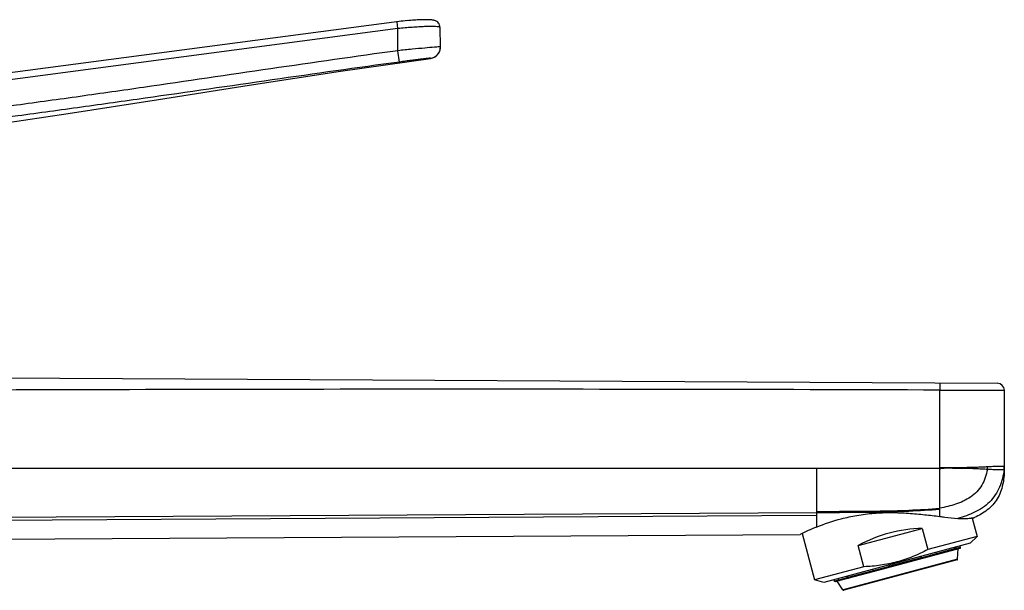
# Model space of a CAD drawing. Header units: millimetres. Extents: x -57 to 352, y -64 to 485.
# Tile 9 of 9: x 212 to 352, y 404 to 485. Entities that reach past the tile are written whole.
import ezdxf

# ---------------------------------------------------------------- set-up
doc = ezdxf.new("R2010")
doc.units = ezdxf.units.MM
doc.header["$LTSCALE"] = 23.1
doc.layers.get('0').update_dxf_attribs({"linetype": 'CONTINUOUS'})

msp = doc.modelspace()

# ---------------------------------------------------------------- linework, layer by layer
at = {"color": 7, "linetype": 'CONTINUOUS'}
for p, q in [((265.93, 484.38), (169.04, 471.63)), ((265.95, 484.38), (265.66, 484.35)), ((266.24, 484.42), (265.93, 484.38)), ((266.52, 484.45), (266.22, 484.42)), ((266.79, 484.48), (266.5, 484.45)), ((267.06, 484.51), (266.77, 484.48)), ((267.32, 484.53), (267.04, 484.5)), ((267.58, 484.55), (267.31, 484.53)), ((267.82, 484.57), (267.56, 484.55)), ((268.06, 484.59), (267.81, 484.57)), ((268.29, 484.6), (268.04, 484.58)), ((268.5, 484.61), (268.27, 484.6)), ((268.71, 484.62), (268.49, 484.61)), ((268.91, 484.63), (268.7, 484.62)), ((269.1, 484.64), (268.9, 484.63)), ((269.28, 484.64), (269.09, 484.64)), ((269.45, 484.64), (269.27, 484.64)), ((269.61, 484.64), (269.44, 484.64)), ((269.76, 484.64), (269.6, 484.64)), ((271.74, 483.55), (271.72, 483.72)), ((271.78, 480.79), (271.74, 483.55)), ((271.77, 480.55), (271.79, 480.77)), ((271.78, 480.62), (271.78, 480.79)), ((195.47, 433.89), (350.8, 433.07)), ((342.64, 421.04), (342.64, 432.1)), ((351.8, 421.04), (351.8, 432.07)), ((342.64, 415.22), (342.64, 420.86)), ((342.64, 419.71), (342.64, 420.86)), ((351.8, 421.04), (351.79, 420.99)), ((351.8, 421.18), (351.8, 421.23)), ((351.8, 421.04), (351.8, 421.04)), ((347.25, 413.94), (347.94, 411.35)), ((331.08, 410.06), (340.14, 412.48)), ((340.14, 412.48), (340.94, 409.47)), ((207.55, 410.95), (322.83, 411.63)), ((323.12, 411.77), (324.88, 405.17)), ((347.94, 411.35), (340.94, 409.47)), ((346.97, 410.38), (347.94, 411.35)), ((346.97, 410.38), (326.21, 404.82)), ((331.88, 407.05), (331.08, 410.06)), ((333.21, 406.38), (345.53, 409.69)), ((344.86, 409.61), (344.8, 409.8)), ((344.92, 409.83), (344.97, 409.64)), ((345.17, 408.11), (345.25, 409.61)), ((345.6, 409.81), (345.55, 410)), ((345.1, 408.02), (329.01, 403.71)), ((340.01, 408.31), (339.96, 408.5)), ((340.02, 408.52), (340.07, 408.33)), ((342.16, 408.89), (342.11, 409.08)), ((331.88, 407.05), (324.88, 405.17)), ((333.11, 406.67), (333.16, 406.47)), ((335.49, 407.1), (335.44, 407.29)), ((335.47, 407.3), (335.52, 407.11)), ((326.21, 404.82), (324.88, 405.17)), ((327.68, 405.01), (327.63, 405.2)), ((327.68, 405.21), (327.73, 405.02)), ((327.8, 404.94), (333.18, 406.38)), ((328.23, 405.36), (328.29, 405.17)), ((329.49, 405.49), (329.44, 405.68)), ((329.55, 405.71), (329.6, 405.52)), ((328.9, 403.75), (328.08, 405.01))]:
    msp.add_line(p, q, dxfattribs=at)
at = {"color": 9, "linetype": 'CONTINUOUS'}
for p, q in [((265.76, 483.38), (265.63, 484.34)), ((265.76, 483.38), (174.97, 471.43)), ((265.76, 480.25), (265.76, 483.38)), ((265.98, 478.64), (265.76, 480.25)), ((270.4, 479.16), (270.4, 479.18)), ((342.64, 432.1), (351.8, 432.07)), ((351.75, 432.07), (351.8, 432.07)), ((189.74, 421.04), (325.14, 421.04)), ((325.14, 421.04), (325.14, 412.67)), ((325.14, 421.04), (342.64, 421.04)), ((342.64, 414.18), (342.64, 415.22)), ((200.75, 414.04), (325.14, 414.75)), ((202.73, 413.6), (325.14, 414.36)), ((344.86, 409.61), (340.07, 408.33)), ((345.6, 409.81), (344.97, 409.64)), ((345.17, 408.11), (328.91, 403.75)), ((340.01, 408.31), (335.52, 407.11)), ((335.49, 407.1), (329.6, 405.52)), ((329.49, 405.49), (327.73, 405.02))]:
    msp.add_line(p, q, dxfattribs=at)
at = {"color": 7, "linetype": 'CONTINUOUS'}
for points in [[(270.98, 484.52), (270.89, 484.55), (270.81, 484.57), (270.72, 484.58), (270.64, 484.6), (270.56, 484.61), (270.46, 484.62), (270.36, 484.62), (270.26, 484.63), (270.14, 484.64), (270.02, 484.64), (269.89, 484.64), (269.75, 484.64)], [(271.72, 483.72), (271.67, 483.88), (271.6, 484.04), (271.51, 484.17), (271.4, 484.28), (271.29, 484.37), (271.18, 484.44), (271.07, 484.49), (270.98, 484.52)], [(270.4, 479.16), (270.52, 479.18), (270.73, 479.24), (270.93, 479.33), (271.12, 479.44), (271.29, 479.58), (271.44, 479.74), (271.56, 479.93), (271.66, 480.12), (271.73, 480.33), (271.77, 480.55)], [(196.2, 468.07), (206.22, 469.43), (218.95, 471.32), (231.76, 473.32), (244.64, 475.36), (257.61, 477.35), (270.4, 479.16)], [(351.8, 421.04), (351.8, 421.02), (351.79, 420.99)]]:
    msp.add_lwpolyline(points, dxfattribs=at)
at = {"color": 9, "linetype": 'CONTINUOUS'}
for centre, radius, start, end in [((270.19, 480.77), 1.6, 277.6263, 354.7128), ((275.24, -19295.73), 19727.95, 89.804264, 90.231675), ((345.38, 421.07), 4.02, 356.7965, 1.9711), ((348.81, 421.23), 2.99, 352.1792, 358.9647)]:
    msp.add_arc(centre, radius, start, end, dxfattribs=at)
at = {"color": 7, "linetype": 'CONTINUOUS'}
for centre, radius, start, end in [((350.8, 432.07), 1, 0, 89.7), ((337.76, 421.04), 14.04, 359.1261, 359.7888), ((338.12, 421.03), 13.68, 358.9321, 359.1241), ((337.37, 421.04), 14.43, 359.7868, 0.0002), ((337.08, 383.22), 31.78, 112.0693, 116.6371), ((339.82, 408.26), 0.193, 7.0807, 14.9985), ((341.98, 408.84), 0.193, 7.0816, 14.9986), ((345.07, 408.11), 0.1, 285, 357.0956), ((335.85, 407.19), 0.37, 194.9917, 199.1127), ((327.83, 405.05), 0.1, 195, 285), ((328.99, 403.8), 0.1, 212.9044, 285)]:
    msp.add_arc(centre, radius, start, end, dxfattribs=at)
msp.add_ellipse((337.25, 405.15), major_axis=(11.53, 3.09), ratio=0.57735, start_param=7.450156, end_param=8.257808, dxfattribs=at)
at = {"color": 9, "linetype": 'CONTINUOUS'}
for points, knots in [([(271.62, 483.61), (271.52, 483.63), (271.28, 483.65), (270.83, 483.67), (270.24, 483.67), (269.51, 483.66), (268.67, 483.62), (267.41, 483.54), (266.43, 483.45), (265.76, 483.38)], [0, 0, 0, 0, 0.049148, 0.125771, 0.227961, 0.352916, 0.497072, 0.656172, 1, 1, 1, 1]), ([(271.74, 483.55), (271.74, 483.56), (271.69, 483.59), (271.65, 483.6), (271.62, 483.61)], [0, 0, 0, 0, 0.319113, 1, 1, 1, 1]), ([(271.67, 480.79), (271.42, 480.78), (270.73, 480.72), (269.43, 480.61), (267.71, 480.44), (266.43, 480.32), (265.76, 480.25)], [0, 0, 0, 0, 0.124989, 0.352376, 0.655901, 1, 1, 1, 1]), ([(271.78, 480.79), (271.78, 480.8), (271.77, 480.79), (271.75, 480.8), (271.71, 480.79), (271.69, 480.79), (271.67, 480.79)], [0, 0, 0, 0, 0.062109, 0.249285, 0.562096, 1, 1, 1, 1]), ([(265.76, 480.25), (259.74, 479.42), (247.71, 477.69), (232.68, 475.47), (220.65, 473.75), (208.61, 472.09), (199.58, 470.89), (193.56, 470.1)], [0, 0, 0, 0, 0.249999, 0.500001, 0.625, 0.749999, 1, 1, 1, 1]), ([(265.98, 478.64), (259.96, 477.82), (247.92, 476.11), (232.89, 473.92), (220.86, 472.23), (208.81, 470.58), (199.78, 469.4), (193.75, 468.6)], [0, 0, 0, 0, 0.25, 0.5, 0.624998, 0.749997, 1, 1, 1, 1]), ([(270.4, 479.18), (270.4, 479.18), (270.39, 479.18), (270.38, 479.18), (270.35, 479.18), (270.31, 479.18), (270.26, 479.17), (270.18, 479.17), (270.05, 479.15), (269.87, 479.13), (269.65, 479.11), (269.39, 479.08), (269.1, 479.05), (268.78, 479.01), (268.3, 478.95), (267.65, 478.87), (266.83, 478.76), (266.26, 478.68), (265.98, 478.64)], [0, 0, 0, 0, 0.001183, 0.004697, 0.010581, 0.018828, 0.029429, 0.042361, 0.075086, 0.116721, 0.166896, 0.225125, 0.290881, 0.363525, 0.442388, 0.615628, 0.803973, 1, 1, 1, 1]), ([(342.64, 433.11), (342.64, 433.11), (342.64, 433.11), (342.64, 433.1), (342.64, 433.09), (342.64, 433.07), (342.64, 433.03), (342.64, 432.99), (342.64, 432.92), (342.64, 432.81), (342.64, 432.66), (342.64, 432.48), (342.64, 432.3), (342.64, 432.17), (342.64, 432.1)], [0, 0, 0, 0, 0.004843, 0.01086, 0.01925, 0.043075, 0.076144, 0.118111, 0.168546, 0.292937, 0.444426, 0.617278, 0.805077, 1, 1, 1, 1]), ([(342.61, 420.96), (342.61, 420.97), (342.6, 421), (342.61, 421.02), (342.61, 421.03), (342.62, 421.04)], [0, 0, 0, 0, 0.492991, 0.746834, 1, 1, 1, 1]), ([(349.4, 421.21), (349.17, 421.2), (348.7, 421.17), (347.96, 421.14), (347.17, 421.11), (346.47, 421.1), (345.89, 421.09), (345.44, 421.08), (344.99, 421.07), (344.53, 421.07), (344.14, 421.08), (343.82, 421.08), (343.59, 421.08), (343.39, 421.08), (343.23, 421.08), (343.11, 421.08), (342.99, 421.07), (342.88, 421.07), (342.78, 421.08), (342.71, 421.08), (342.68, 421.08), (342.67, 421.08), (342.65, 421.07), (342.64, 421.07), (342.64, 421.07)], [0, 0, 0, 0, 0.100047, 0.20976, 0.327965, 0.453409, 0.518433, 0.584761, 0.652215, 0.720616, 0.789781, 0.824592, 0.859524, 0.894555, 0.9121, 0.92966, 0.947233, 0.964816, 0.982406, 0.991207, 0.993405, 0.995588, 0.997797, 1, 1, 1, 1]), ([(349.4, 420.85), (349.17, 420.86), (348.69, 420.89), (347.94, 420.93), (347.13, 420.96), (346.42, 420.98), (345.83, 420.98), (345.37, 420.99), (344.9, 420.99), (344.43, 421), (344.03, 421.01), (343.71, 421.01), (343.51, 421.01), (343.35, 421.01), (343.23, 421), (343.11, 421), (343.01, 421), (342.93, 421), (342.87, 420.99), (342.81, 420.99), (342.75, 420.99), (342.72, 420.99), (342.7, 421), (342.68, 421), (342.68, 421.02), (342.65, 421.01), (342.66, 420.99), (342.67, 420.98), (342.67, 420.97), (342.67, 420.95), (342.66, 420.92), (342.65, 420.89), (342.64, 420.87), (342.64, 420.86)], [0, 0, 0, 0, 0.09917, 0.208469, 0.326669, 0.452359, 0.51755, 0.584058, 0.651692, 0.720264, 0.789579, 0.824455, 0.859445, 0.876974, 0.894523, 0.912087, 0.929665, 0.938457, 0.947252, 0.956049, 0.964844, 0.969237, 0.971438, 0.973638, 0.97591, 0.977987, 0.980142, 0.982417, 0.984598, 0.986801, 0.991203, 0.995601, 1, 1, 1, 1]), ([(349.4, 420.85), (349.32, 420.46), (349.12, 419.7), (348.64, 418.61), (347.93, 417.66), (347.02, 416.9), (345.99, 416.32), (344.9, 415.9), (343.78, 415.58), (343.02, 415.41), (342.64, 415.34)], [0, 0, 0, 0, 0.125614, 0.251266, 0.376872, 0.502339, 0.627372, 0.751852, 0.875992, 1, 1, 1, 1]), ([(351.77, 420.83), (351.71, 420.4), (351.55, 419.56), (351.15, 418.34), (350.55, 417.2), (349.73, 416.19), (348.72, 415.38), (347.23, 414.53), (346.01, 414.12), (345.19, 413.9)], [0, 0, 0, 0, 0.124853, 0.249813, 0.374985, 0.500545, 0.626318, 0.751736, 1, 1, 1, 1]), ([(351.64, 421.28), (351.54, 421.28), (351.27, 421.28), (350.78, 421.27), (350.14, 421.25), (349.66, 421.22), (349.4, 421.21)], [0, 0, 0, 0, 0.142145, 0.359133, 0.647023, 1, 1, 1, 1]), ([(351.59, 420.78), (351.49, 420.77), (351.22, 420.77), (350.75, 420.78), (350.12, 420.81), (349.65, 420.83), (349.4, 420.85)], [0, 0, 0, 0, 0.14557, 0.362892, 0.649364, 1, 1, 1, 1]), ([(351.77, 420.83), (351.77, 420.82), (351.75, 420.8), (351.69, 420.78), (351.64, 420.78), (351.59, 420.78)], [0, 0, 0, 0, 0.124078, 0.323458, 1, 1, 1, 1]), ([(351.8, 421.23), (351.8, 421.25), (351.73, 421.27), (351.68, 421.27), (351.64, 421.28)], [0, 0, 0, 0, 0.289467, 1, 1, 1, 1]), ([(325.14, 414.9), (329.51, 414.91), (335.35, 414.89), (341.18, 415.22), (342.64, 415.34)], [0, 0, 0, 0, 0.749988, 1, 1, 1, 1]), ([(325.14, 414.75), (329.51, 414.77), (335.35, 414.75), (341.18, 415.1), (342.64, 415.22)], [0, 0, 0, 0, 0.749987, 1, 1, 1, 1])]:
    msp.add_open_spline(points, degree=3, knots=knots, dxfattribs=at)
msp.add_open_spline([(342.64, 420.86), (342.63, 420.9), (342.63, 420.93), (342.61, 420.96)], degree=3, dxfattribs=at)
at = {"color": 7, "linetype": 'CONTINUOUS'}
for points, knots in [([(351.79, 420.78), (351.79, 420.42), (351.75, 419.71), (351.58, 418.66), (351.28, 417.64), (350.82, 416.67), (350.18, 415.81), (349.13, 414.85), (348.2, 414.31), (347.55, 414.02)], [0, 0, 0, 0, 0.125041, 0.250134, 0.375174, 0.500228, 0.625284, 0.750318, 1, 1, 1, 1]), ([(351.78, 420.89), (351.78, 420.89), (351.78, 420.86), (351.77, 420.84), (351.77, 420.83)], [0, 0, 0, 0, 0.225977, 1, 1, 1, 1]), ([(351.79, 420.99), (351.79, 420.98), (351.79, 420.95), (351.79, 420.92), (351.78, 420.89)], [0, 0, 0, 0, 0.199148, 1, 1, 1, 1]), ([(325.14, 412.67), (326.28, 413.14), (328.18, 413.78), (330.92, 414.37), (333.3, 414.67), (335.75, 414.76), (338.16, 414.66), (340.45, 414.44), (341.93, 414.27), (342.64, 414.18)], [0, 0, 0, 0, 0.20894, 0.336506, 0.47275, 0.612081, 0.749339, 0.880069, 1, 1, 1, 1]), ([(342.64, 414.18), (342.87, 414.15), (343.72, 414.02), (344.57, 413.93), (345.19, 413.9)], [0, 0, 0, 0, 0.276522, 1, 1, 1, 1]), ([(345.19, 413.9), (345.38, 413.89), (345.72, 413.88), (346.19, 413.88), (346.6, 413.9), (346.89, 413.93), (347.09, 413.95), (347.21, 413.97), (347.31, 413.98), (347.4, 413.99), (347.45, 414), (347.49, 414.01), (347.51, 414.01), (347.53, 414.02), (347.54, 414.02), (347.54, 414.02), (347.55, 414.02), (347.55, 414.02)], [0, 0, 0, 0, 0.230664, 0.432812, 0.604989, 0.746603, 0.805792, 0.857185, 0.90075, 0.936444, 0.96423, 0.975153, 0.984093, 0.99105, 0.996021, 0.999005, 1, 1, 1, 1]), ([(340.94, 409.47), (340.24, 409.11), (338.82, 408.43), (337.32, 407.93), (336.56, 407.73)], [0, 0, 0, 0, 0.500028, 1, 1, 1, 1]), ([(344.79, 409.49), (344.81, 409.49), (344.85, 409.52), (344.86, 409.56), (344.86, 409.58)], [0, 0, 0, 0, 0.494846, 1, 1, 1, 1]), ([(344.97, 409.64), (344.98, 409.62), (344.97, 409.56), (344.93, 409.52), (344.91, 409.52)], [0, 0, 0, 0, 0.505905, 1, 1, 1, 1]), ([(345.53, 409.69), (345.55, 409.69), (345.59, 409.72), (345.6, 409.76), (345.6, 409.78)], [0, 0, 0, 0, 0.494842, 1, 1, 1, 1]), ([(339.99, 408.2), (339.99, 408.2), (340.02, 408.22), (340.02, 408.26), (340.01, 408.28)], [0, 0, 0, 0, 0.182392, 1, 1, 1, 1]), ([(340.07, 408.33), (340.07, 408.31), (340.08, 408.28), (340.07, 408.22), (340.05, 408.22)], [0, 0, 0, 0, 0.333009, 1, 1, 1, 1]), ([(342.14, 408.78), (342.14, 408.78), (342.17, 408.8), (342.17, 408.84), (342.17, 408.86)], [0, 0, 0, 0, 0.182385, 1, 1, 1, 1]), ([(336.56, 407.73), (335.79, 407.52), (334.24, 407.21), (332.67, 407.08), (331.88, 407.05)], [0, 0, 0, 0, 0.499972, 1, 1, 1, 1]), ([(335.54, 407.01), (335.53, 407.01), (335.51, 407.04), (335.5, 407.06), (335.5, 407.07)], [0, 0, 0, 0, 0.322933, 1, 1, 1, 1]), ([(335.52, 407.11), (335.53, 407.09), (335.54, 407.06), (335.55, 407.03), (335.57, 407.02)], [0, 0, 0, 0, 0.613897, 1, 1, 1, 1]), ([(335.57, 407.02), (335.57, 407.02), (335.57, 407.02), (335.57, 407.02), (335.57, 407.02)], [0, 0, 0, 0, 0.549807, 1, 1, 1, 1]), ([(328.29, 405.17), (328.29, 405.14), (328.32, 405.1), (328.37, 405.09), (328.4, 405.09)], [0, 0, 0, 0, 0.525124, 1, 1, 1, 1]), ([(329.6, 405.42), (329.59, 405.41), (329.56, 405.42), (329.53, 405.43), (329.52, 405.45)], [0, 0, 0, 0, 0.483608, 1, 1, 1, 1]), ([(329.6, 405.52), (329.6, 405.5), (329.63, 405.46), (329.67, 405.44), (329.69, 405.44)], [0, 0, 0, 0, 0.520043, 1, 1, 1, 1]), ([(333.16, 406.47), (333.16, 406.45), (333.18, 406.42), (333.19, 406.39), (333.21, 406.38), (333.21, 406.38)], [0, 0, 0, 0, 0.666626, 0.88319, 1, 1, 1, 1])]:
    msp.add_open_spline(points, degree=3, knots=knots, dxfattribs=at)
for points in [[(344.86, 409.58), (344.86, 409.59), (344.86, 409.6), (344.86, 409.61)], [(345.6, 409.78), (345.6, 409.79), (345.6, 409.8), (345.6, 409.81)], [(329.52, 405.45), (329.51, 405.46), (329.5, 405.48), (329.49, 405.49)], [(329.69, 405.44), (329.69, 405.44), (329.7, 405.44), (329.71, 405.45)], [(327.69, 404.98), (327.69, 404.99), (327.69, 405), (327.68, 405.01)], [(327.73, 404.95), (327.71, 404.95), (327.7, 404.97), (327.69, 404.98)], [(327.8, 404.94), (327.78, 404.93), (327.75, 404.93), (327.73, 404.95)]]:
    msp.add_open_spline(points, degree=3, dxfattribs=at)

doc.saveas('drawing.dxf')
